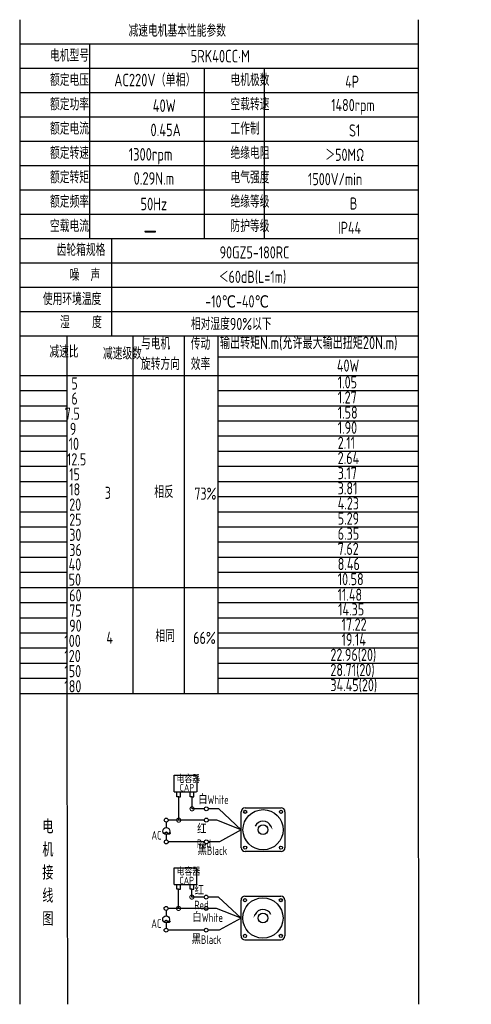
# Model space of a CAD drawing. Header units: inches. Extents: x 837 to 6223, y -2862 to 3098.
# Tile 105 of 139: x 4189 to 4480, y 1168 to 1804. Entities that reach past the tile are written whole.
import ezdxf

# ---------------------------------------------------------------- set-up
doc = ezdxf.new("R2010")
doc.units = ezdxf.units.IN
doc.header["$LTSCALE"] = 10
doc.header["$MEASUREMENT"] = 0
for name, color, linetype in [('1轮廓实线层', 7, 'Continuous'), ('2细线层', 4, 'Continuous'), ('6文字层', 3, 'Continuous'), ('7标注层', 4, 'Continuous')]:
    doc.layers.add(name, color=color, linetype=linetype)
doc.styles.add('PC_TEXTSTYLE', font='isocp.shx', dxfattribs={"width": 0.8, "bigfont": 'HZFS.SHX'})

# ---------------------------------------------------------------- blocks, each defined once
blk = doc.blocks.new('_DotSmall')
at = {"color": 0, "linetype": 'ByBlock', "const_width": 0.5}
blk.add_lwpolyline([(-0.0625, 0, 1), (0.0625, 0, 1)], format="xyb", close=True, dxfattribs=at)

msp = doc.modelspace()

# ---------------------------------------------------------------- linework, layer by layer
at = {"layer": '1轮廓实线层'}
for p, q in [((4189.22652, 1803.68536), (4189.22652, 1636.74479)), ((4189.22652, 1803.68536), (4189.22652, 1630.89946)), ((4446.17335, 1803.68536), (4446.17335, 1356.76006)), ((4189.22652, 1633.17319), (4189.22652, 1328.69889)), ((4189.22652, 1627.20281), (4189.22652, 1312.06753)), ((4189.22652, 1371.87948), (4189.22652, 1168.34795)), ((4189.22652, 1356.76006), (4189.22652, 1168.34795)), ((4446.17335, 1356.76006), (4446.48544, 1168.34796))]:
    msp.add_line(p, q, dxfattribs=at)
at = {"layer": '1轮廓实线层', "color": 4}
for p, q in [((4317.24985, 1586.15319), (4446.17335, 1586.15319)), ((4317.24985, 1574.14208), (4360.16498, 1574.14208))]:
    msp.add_line(p, q, dxfattribs=at)
at = {"layer": '2细线层'}
for p, q in [((4446.17335, 1787.97755), (4189.22652, 1787.97755)), ((4234.23468, 1787.97755), (4234.23468, 1662.31508)), ((4446.17335, 1772.26974), (4189.22652, 1772.26974)), ((4308.21634, 1772.26974), (4308.21634, 1662.31508)), ((4346.96064, 1772.26974), (4346.96064, 1662.31508)), ((4446.17335, 1756.56194), (4189.22652, 1756.56194)), ((4446.17335, 1740.85413), (4189.22652, 1740.85413)), ((4446.17335, 1725.14632), (4189.22652, 1725.14632)), ((4446.17335, 1709.43851), (4189.22652, 1709.43851)), ((4446.17335, 1693.7307), (4189.22652, 1693.7307)), ((4446.17335, 1678.02289), (4189.22652, 1678.02289)), ((4446.17335, 1662.31508), (4189.22652, 1662.31508)), ((4248.51441, 1662.31508), (4248.51441, 1599.48385)), ((4446.17335, 1646.60727), (4189.22652, 1646.60727)), ((4446.17335, 1630.89946), (4189.22652, 1630.89946)), ((4446.17335, 1630.89946), (4189.22652, 1630.89946)), ((4446.17335, 1615.19166), (4189.22652, 1615.19166)), ((4446.17335, 1615.19166), (4189.22652, 1615.19166)), ((4381.70974, 1599.48385), (4189.22652, 1599.48385)), ((4446.17335, 1599.48385), (4189.22652, 1599.48385)), ((4219.75279, 1339.64994), (4219.75279, 1599.48385)), ((4262.41016, 1368.96146), (4262.41016, 1599.48385)), ((4295.58275, 1368.96146), (4295.58275, 1599.48385)), ((4317.24985, 1368.96146), (4317.24985, 1599.48385)), ((4189.22652, 1574.14208), (4446.17335, 1574.14208)), ((4189.22652, 1564.37157), (4219.75279, 1564.37157)), ((4317.24985, 1564.37157), (4446.17335, 1564.37157)), ((4189.22652, 1554.60107), (4219.75279, 1554.60107)), ((4317.24985, 1554.60107), (4446.17335, 1554.60107)), ((4189.22652, 1544.83056), (4219.75279, 1544.83056)), ((4317.24985, 1544.83056), (4446.17335, 1544.83056)), ((4189.22652, 1535.06005), (4219.75279, 1535.06005)), ((4317.24985, 1535.06005), (4446.17335, 1535.06005)), ((4189.22652, 1525.28955), (4219.75279, 1525.28955)), ((4317.24985, 1525.28955), (4446.17335, 1525.28955)), ((4189.22652, 1515.51904), (4219.75279, 1515.51904)), ((4317.24985, 1515.51904), (4446.17335, 1515.51904)), ((4189.22652, 1505.74854), (4219.75279, 1505.74854)), ((4317.24985, 1505.74854), (4446.17335, 1505.74854)), ((4189.22652, 1495.97803), (4219.75279, 1495.97803)), ((4317.24985, 1495.97803), (4446.17335, 1495.97803)), ((4189.22652, 1486.20753), (4219.75279, 1486.20753)), ((4317.24985, 1486.20753), (4446.17335, 1486.20753)), ((4189.22652, 1476.43702), (4219.75279, 1476.43702)), ((4317.24985, 1476.43702), (4446.17335, 1476.43702)), ((4189.22652, 1466.66652), (4219.75279, 1466.66652)), ((4317.24985, 1466.66652), (4446.17335, 1466.66652)), ((4189.22652, 1456.89601), (4219.75279, 1456.89601)), ((4317.24985, 1456.89601), (4446.17335, 1456.89601)), ((4189.22652, 1447.1255), (4219.75279, 1447.1255)), ((4317.24985, 1447.1255), (4446.17335, 1447.1255)), ((4189.22652, 1437.355), (4317.24985, 1437.355)), ((4317.24985, 1437.355), (4446.17335, 1437.355)), ((4189.22652, 1427.58449), (4219.75279, 1427.58449)), ((4317.24985, 1427.58449), (4446.17335, 1427.58449)), ((4189.22652, 1417.81399), (4219.75279, 1417.81399)), ((4317.24985, 1417.81399), (4446.17335, 1417.81399)), ((4189.22652, 1408.04348), (4219.75279, 1408.04348)), ((4317.24985, 1408.04348), (4446.17335, 1408.04348)), ((4189.22652, 1398.27298), (4219.75279, 1398.27298)), ((4317.24985, 1398.27298), (4446.17335, 1398.27298)), ((4189.22652, 1388.50247), (4219.75279, 1388.50247)), ((4317.24985, 1388.50247), (4446.17335, 1388.50247)), ((4189.22652, 1378.73197), (4219.75279, 1378.73197)), ((4317.24985, 1378.73197), (4446.17335, 1378.73197)), ((4189.22652, 1368.96146), (4317.24985, 1368.96146)), ((4317.24985, 1368.96146), (4446.17335, 1368.96146)), ((4220.20371, 1168.34796), (4219.75279, 1339.64994)), ((4288.86622, 1305.44632), (4288.86622, 1316.12522)), ((4288.86622, 1316.12522), (4303.39855, 1316.12522)), ((4303.39855, 1316.12522), (4303.39855, 1305.44632)), ((4288.86622, 1305.44632), (4303.34024, 1305.44632)), ((4290.56987, 1302.2502), (4290.56987, 1305.44632)), ((4292.91714, 1302.2502), (4292.91714, 1305.44632)), ((4299.17571, 1302.25778), (4299.17571, 1305.45389)), ((4301.52298, 1302.25778), (4301.52298, 1305.45389)), ((4291.77742, 1302.2502), (4290.56987, 1302.2502)), ((4291.7435, 1302.2502), (4292.95105, 1302.2502)), ((4291.77742, 1287.1937), (4291.77742, 1302.2502)), ((4300.38326, 1302.25778), (4299.17571, 1302.25778)), ((4300.34935, 1302.25778), (4301.5569, 1302.25778)), ((4300.38326, 1294.49268), (4300.38326, 1302.28899)), ((4308.32982, 1294.49268), (4300.38326, 1294.49268)), ((4317.66049, 1294.49268), (4310.84488, 1294.49268)), ((4332.08948, 1280.994), (4317.66049, 1294.49268)), ((4308.33566, 1287.1937), (4291.77742, 1287.1937)), ((4332.08948, 1280.994), (4318.09745, 1273.13402)), ((4308.32982, 1273.13402), (4285.06134, 1273.13402)), ((4318.09745, 1273.13402), (4310.84488, 1273.13402)), ((4288.7823, 1245.75657), (4288.7823, 1256.43547)), ((4288.7823, 1256.43547), (4303.31463, 1256.43547)), ((4303.31463, 1256.43547), (4303.31463, 1245.75657)), ((4288.7823, 1245.75657), (4303.25632, 1245.75657)), ((4290.48595, 1242.56045), (4290.48595, 1245.75657)), ((4292.83322, 1242.56045), (4292.83322, 1245.75657)), ((4299.09179, 1242.56803), (4299.09179, 1245.76414)), ((4301.43906, 1242.56803), (4301.43906, 1245.76414)), ((4291.6935, 1242.56045), (4290.48595, 1242.56045)), ((4291.65958, 1230.22998), (4291.65958, 1242.56045)), ((4291.65958, 1242.56045), (4292.86713, 1242.56045)), ((4300.29934, 1242.56803), (4299.09179, 1242.56803)), ((4300.26543, 1242.56803), (4301.47298, 1242.56803)), ((4300.26543, 1237.52896), (4300.26543, 1242.56159)), ((4308.21198, 1237.52896), (4300.26543, 1237.52896)), ((4317.54265, 1237.52896), (4310.72704, 1237.52896)), ((4331.97165, 1224.03028), (4317.54265, 1237.52896)), ((4308.21783, 1230.22998), (4291.65958, 1230.22998)), ((4331.97165, 1224.03028), (4317.97962, 1216.1703)), ((4308.21198, 1216.1703), (4284.94351, 1216.1703)), ((4317.97962, 1216.1703), (4310.72704, 1216.1703)), ((4334.48098, 1209.91527), (4357.69234, 1209.91527))]:
    msp.add_line(p, q, dxfattribs=at)
at = {"layer": '2细线层', "color": 4}
for p, q in [((4332.08948, 1269.38832), (4332.08948, 1292.59968)), ((4334.59882, 1295.10901), (4357.81017, 1295.10901)), ((4360.31951, 1292.59968), (4360.31951, 1269.38832)), ((4357.81017, 1266.87899), (4334.59882, 1266.87899)), ((4335.62666, 1266.87899), (4334.59882, 1266.87899)), ((4331.97165, 1212.4246), (4331.97165, 1235.63596)), ((4334.48098, 1238.14529), (4357.69234, 1238.14529)), ((4360.20167, 1235.63596), (4360.20167, 1212.4246))]:
    msp.add_line(p, q, dxfattribs=at)
at = {"layer": '2细线层'}
for points in [[(4351.23837, 1283.34133, 0, 0, 0), (4351.23837, 1283.34133, 0.941, 0, 0), (4352.36492, 1280.92544, 0, 0, 0)], [(4341.05279, 1226.37761, 0, 0, 0), (4341.05279, 1226.37761, 0.941, 0, 0), (4339.92624, 1223.96172, 0, 0, 0)]]:
    msp.add_lwpolyline(points, format="xyseb", dxfattribs=at)
for centre in [(4309.58735, 1294.49268), (4283.74891, 1287.1937), (4309.59319, 1287.1937), (4283.76965, 1273.13402), (4309.58735, 1273.13402), (4309.46951, 1237.52896), (4283.63108, 1230.22998), (4309.47536, 1230.22998), (4283.65182, 1216.1703), (4309.46951, 1216.1703)]:
    msp.add_circle(centre, 1.25753, dxfattribs=at)
at = {"layer": '2细线层', "color": 4}
for centre, radius in [((4346.20449, 1280.994), 12.99077), ((4334.6711, 1292.52739), 1.01942), ((4357.73789, 1292.52739), 1.01942), ((4346.20449, 1280.994), 3.13667), ((4334.6711, 1269.46061), 1.01942), ((4357.73789, 1269.46061), 1.01942), ((4346.08666, 1224.03028), 12.99077), ((4334.55327, 1235.56367), 1.01942), ((4357.62005, 1235.56367), 1.01942), ((4346.08666, 1224.03028), 3.13667), ((4334.55327, 1212.49689), 1.01942), ((4357.62005, 1212.49689), 1.01942)]:
    msp.add_circle(centre, radius, dxfattribs=at)
for centre, start, end in [((4334.59882, 1292.59968), 90, 180), ((4357.81017, 1292.59968), 0, 90), ((4334.59882, 1269.38832), 180, 270), ((4357.81017, 1269.38832), 270, 0), ((4334.48098, 1235.63596), 90, 180), ((4357.69234, 1235.63596), 0, 90), ((4334.48098, 1212.4246), 180, 270), ((4357.69234, 1212.4246), 270, 0)]:
    msp.add_arc(centre, 2.50934, start, end, dxfattribs=at)
at = {"layer": '2细线层'}
for centre in [(4346.20449, 1280.994), (4346.08666, 1224.03028)]:
    msp.add_arc(centre, 5.55426, 25, 156.22351377, dxfattribs=at)
at = {"layer": '7标注层'}
for p, q in [((4283.76239, 1285.93624), (4283.76463, 1282.37619)), ((4291.77742, 1287.1937), (4285.00644, 1287.1937)), ((4316.36925, 1287.1937), (4310.85072, 1287.1937)), ((4332.08948, 1280.994), (4316.36925, 1287.1937)), ((4283.76741, 1277.9516), (4283.76965, 1274.39155)), ((4283.64455, 1228.97252), (4283.64679, 1225.41247)), ((4291.65958, 1230.22998), (4284.88861, 1230.22998)), ((4316.25142, 1230.22998), (4310.73289, 1230.22998)), ((4331.97165, 1224.03028), (4316.25142, 1230.22998)), ((4283.64958, 1220.98788), (4283.65182, 1217.42783))]:
    msp.add_line(p, q, dxfattribs=at)
for centre in [(4283.76602, 1280.1639), (4283.64819, 1223.20018)]:
    msp.add_circle(centre, 2.21229, dxfattribs=at)

# ---------------------------------------------------------------- block references
at = {"layer": '2细线层'}
for p, xscale, yscale, zscale, rotation in [((4300.38326, 1294.49268), 5.299573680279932, 5.299573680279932, 5.299573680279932, 0.05529606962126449), ((4291.77742, 1287.1937), 5.299573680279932, 5.299573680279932, 5.299573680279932, 0.05529606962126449), ((4300.26543, 1237.52896), 5.299573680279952, 5.299573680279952, 5.299573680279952, 0.05529606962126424), ((4291.65958, 1230.22998), 5.299573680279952, 5.299573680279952, 5.299573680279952, 0.05529606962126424)]:
    msp.add_blockref('_DotSmall', p, dxfattribs=dict(at, xscale=xscale, yscale=yscale, zscale=zscale, rotation=rotation))

# ---------------------------------------------------------------- texts
at = {"layer": '6文字层', "style": 'PC_TEXTSTYLE'}
for s, insert, char_height, width, attachment_point in [('{\\C3;减速电机基本性能参数}', (4259.41846, 1800.51442), 7.8539044, 91.6376662, 1), ('{\\C3;         电机型号 }', (4176.46162, 1784.46558), 7.8539044, 91.6376662, 1), ('\\pi25.593;{\\C3;      5RK40CC·M}', (4251.67743, 1784.21797), 8.100556, 112.3650494, 1), ('{\\C3;         额定电压}', (4176.46162, 1768.75777), 7.8539044, 91.6376662, 1), ('{\\C3;       AC220V（单相）}', (4224.30651, 1768.792), 8.100556, 94.5155433, 1), ('{\\C3;         电机极数}', (4292.83866, 1768.75777), 7.8539044, 91.6376662, 1), ('{\\C3;         4P}', (4366.85771, 1767.55218), 7.8539044, 91.6376662, 1), ('{\\C3;         额定功率}', (4176.46162, 1753.04996), 7.8539044, 91.6376662, 1), ('{\\C3;         空载转速}', (4292.83866, 1753.04996), 7.8539044, 91.6376662, 1), ('{\\C3;              40W}', (4223.17198, 1752.27051), 8.100556, 94.5155433, 1), ('{\\C3;          1480rpm}', (4354.1886, 1752.52632), 7.8539044, 91.6376662, 1), ('{\\C3;         额定电流}', (4176.46162, 1737.34215), 7.8539044, 91.6376662, 1), ('{\\C3;              0.45A}', (4221.69555, 1736.59619), 8.100556, 94.5155433, 1), ('{\\C3;         工作制}', (4292.83866, 1737.34215), 7.8539044, 91.6376662, 1), ('{\\C3;           S1}', (4362.12449, 1736.13656), 7.8539044, 91.6376662, 1), ('{\\C3;         额定转速}', (4176.46162, 1721.63435), 7.8539044, 91.6376662, 1), ('{\\C3;         绝缘电阻}', (4292.83866, 1721.63435), 7.8539044, 91.6376662, 1), ('{\\C3;       1300rpm}', (4233.56143, 1720.85381), 8.100556, 94.5155433, 1), ('{\\C3;       ＞50MΩ}', (4361.23701, 1720.42875), 7.8539044, 91.6376662, 1), ('{\\C3;         额定转矩}', (4176.46162, 1705.92654), 7.8539044, 91.6376662, 1), ('{\\C3;       0.29N.m}', (4236.75623, 1705.30792), 8.100556, 94.5155433, 1), ('{\\C3;         电气强度}', (4292.83866, 1705.92654), 7.8539044, 91.6376662, 1), ('{\\C3;  1500V/min}', (4367.98457, 1704.72095), 7.8539044, 91.6376662, 1), ('{\\C3;         额定频率}', (4176.46162, 1690.21873), 7.8539044, 91.6376662, 1), ('{\\C3;         绝缘等级}', (4292.83866, 1690.21873), 7.8539044, 91.6376662, 1), ('{\\C3;        50Hz}', (4237.48562, 1688.80808), 8.100556, 94.5155433, 1), ('{\\C3;          B}', (4366.26605, 1689.01314), 7.8539044, 91.6376662, 1), ('{\\C3;         空载电流}', (4176.46162, 1674.51092), 7.8539044, 91.6376662, 1), ('{\\C3;         防护等级}', (4292.83866, 1674.51092), 7.8539044, 91.6376662, 1), ('{\\C3;         IP44}', (4362.12449, 1673.30533), 7.8539044, 91.6376662, 1), ('{\\C3;        \\H1.6708x;—}', (4240.2421, 1674.86439), 7.8539044, 91.6376662, 1), ('{\\C3;              齿轮箱规格}', (4162.76573, 1659.08378), 7.8539044, 91.6376662, 1), ('{\\C3;             90GZ5-180RC}', (4271.50289, 1657.4436), 7.8539044, 91.6376662, 1), ('{\\C3;              噪  声}', (4171.14379, 1642.88811), 7.8539044, 91.6376662, 1), ('{\\C3;              ＜60dB(L=1m)}', (4267.36989, 1641.68769), 7.8539044, 91.6376662, 1), ('{\\C3;       使用环境温度}', (4179.03837, 1627.38749), 7.8539044, 91.6376662, 1), ('{\\C3;       -10℃-40℃}', (4283.72309, 1625.826), 7.8539044, 91.6376662, 1), ('{\\C3;           湿    度}', (4175.73535, 1612.42767), 7.8539044, 91.6376662, 1), ('{\\C3;      相对湿度90%以下}', (4278.1024, 1611.30902), 7.8539044, 91.6376662, 1), ('{\\C3;与电机\\P旋转方向}', (4267.44671, 1598.62959), 7.853904, 91.6376662, 1), ('{\\C3;传动\\P效率}', (4299.59295, 1598.5473), 7.853904, 91.6376662, 1), ('{\\C3;输出转矩N.m(允许最大输出扭矩20N.m)}', (4318.3905, 1599.19773), 8.100556, 140.9134884, 1), ('{\\C3;              减速比}', (4158.09347, 1593.38333), 7.8539044, 91.6376662, 1), ('{\\C3;              减速级数}', (4192.62145, 1592.24415), 7.8539044, 91.6376662, 1), ('{\\C3;                40W}', (4336.34727, 1584.43309), 7.8539044, 91.6376662, 1), ('{\\C3;                   5}', (4154.28886, 1572.90778), 7.8539044, 91.6376662, 1), ('{\\C3;                1.05}', (4336.85886, 1573.64477), 7.8539044, 91.6376662, 1), ('{\\C3;                   6}', (4154.28886, 1563.13728), 7.8539044, 91.6376662, 1), ('{\\C3;                1.27}', (4336.85886, 1563.87426), 7.8539044, 91.6376662, 1), ('{\\C3;                  7.5}', (4153.59967, 1553.36677), 7.8539044, 91.6376662, 1), ('{\\C3;                1.58}', (4336.85886, 1554.10376), 7.8539044, 91.6376662, 1), ('{\\C3;                1.90}', (4336.85886, 1544.33325), 7.8539044, 91.6376662, 1), ('{\\C3;                  9}', (4156.90853, 1543.59627), 7.8539044, 91.6376662, 1), ('{\\C3;                   10}', (4152.54132, 1533.944), 7.8539044, 91.6376662, 1), ('{\\C3;                2.11}', (4336.85886, 1534.56275), 7.8539044, 91.6376662, 1), ('{\\C3;                2.64}', (4336.85886, 1524.79224), 7.8539044, 91.6376662, 1), ('{\\C3;                   12.5}', (4151.44849, 1523.93352), 7.8539044, 91.6376662, 1), ('{\\C3;                   15}', (4152.91051, 1514.28475), 7.8539044, 91.6376662, 1), ('{\\C3;                3.17}', (4336.85886, 1515.02174), 7.8539044, 91.6376662, 1), ('{\\C3;                   18}', (4152.91051, 1504.51425), 7.8539044, 91.6376662, 1), ('{\\C3;     3}', (4226.14813, 1502.32588), 7.8539044, 91.6376662, 1), ('{\\C3;     相反}', (4258.04478, 1502.883), 7.8539044, 91.6376662, 1), ('{\\C3;  73%}', (4294.65013, 1501.78771), 7.8539044, 91.6376662, 1), ('{\\C3;                3.81}', (4336.85886, 1505.25123), 7.8539044, 91.6376662, 1), ('{\\C3;                   20}', (4152.91051, 1494.74374), 7.8539044, 91.6376662, 1), ('{\\C3;                4.23}', (4336.85886, 1495.48073), 7.8539044, 91.6376662, 1), ('{\\C3;                   25}', (4152.91051, 1484.97323), 7.8539044, 91.6376662, 1), ('{\\C3;                5.29}', (4336.85886, 1485.71022), 7.8539044, 91.6376662, 1), ('{\\C3;                   30}', (4152.91051, 1475.20273), 7.8539044, 91.6376662, 1), ('{\\C3;                6.35}', (4336.85886, 1475.93971), 7.8539044, 91.6376662, 1), ('{\\C3;                   36}', (4152.91051, 1465.43222), 7.8539044, 91.6376662, 1), ('{\\C3;                7.62}', (4336.85886, 1466.16921), 7.8539044, 91.6376662, 1), ('{\\C3;                   40}', (4152.5511, 1456.09715), 7.8539044, 91.6376662, 1), ('{\\C3;                8.46}', (4336.85886, 1456.3987), 7.8539044, 91.6376662, 1), ('{\\C3;                   50}', (4152.5511, 1446.32664), 7.8539044, 91.6376662, 1), ('{\\C3;                10.58}', (4336.85886, 1446.6282), 7.8539044, 91.6376662, 1), ('{\\C3;                   60}', (4152.91051, 1436.12071), 7.8539044, 91.6376662, 1), ('{\\C3;                11.48}', (4336.76951, 1436.55699), 7.8539044, 91.6376662, 1), ('{\\C3;                   75}', (4152.91051, 1426.3502), 7.8539044, 91.6376662, 1), ('{\\C3;                 14.35}', (4333.51024, 1427.08719), 7.8539044, 91.6376662, 1), ('{\\C3;                  17.22}', (4332.14645, 1417.31668), 7.8539044, 91.6376662, 1), ('{\\C3;                   90}', (4152.91051, 1416.5797), 7.8539044, 91.6376662, 1), ('{\\C3;     相同}', (4258.75647, 1409.93235), 7.8539044, 91.6376662, 1), ('{\\C3;                  100}', (4153.39534, 1406.80919), 7.8539044, 91.6376662, 1), ('{\\C3;     4}', (4227.18197, 1408.88175), 7.8539044, 91.6376662, 1), ('{\\C3;   66%}', (4290.36027, 1408.71375), 7.8539044, 91.6376662, 1), ('{\\C3;                  19.14}', (4332.14645, 1407.54617), 7.8539044, 91.6376662, 1), ('{\\C3;                22.96(20)}', (4332.14431, 1397.77567), 7.8539044, 91.6376662, 1), ('{\\C3;                  120}', (4153.39534, 1397.03868), 7.8539044, 91.6376662, 1), ('{\\C3;                  150}', (4153.39534, 1387.26818), 7.8539044, 91.6376662, 1), ('{\\C3;                28.71(20)}', (4332.14431, 1388.00516), 7.8539044, 91.6376662, 1), ('{\\C3;                34.45(20)}', (4332.14431, 1378.23466), 7.8539044, 91.6376662, 1), ('{\\C3;                  180}', (4153.39534, 1377.49767), 7.8539044, 91.6376662, 1), ('\\pi0.61362;电容器', (4289.7506, 1315.90428), 4.7060261, 25.3033154, 1), ('\\pi3.1962;CAP', (4289.2235, 1310.50498), 4.7060261, 14.4740203, 1), ('白White', (4304.33307, 1303.1585), 5.590759, 19.2640921, 1), ('{\\C3;     电\\P     机\\P     接\\P     线\\P     图}', (4197.19909, 1287.48895), 8.9248914, 175.8223704, 2), ('\\pi0.16814;红Red', (4303.4741, 1284.04754), 5.590759, 14.2985603, 1), ('\\pi0.11496;~', (4281.76789, 1284.17997), 11.3057572, 3.8477626, 1), ('\\pi2.1218;AC', (4272.10742, 1280.20454), 5.590759, 10.0579945, 1), ('黑Black', (4303.93322, 1270.29787), 5.590759, 20.0394661, 1), ('\\pi0.61362;电容器', (4289.80657, 1256.18933), 4.7060261, 21.7768116, 1), ('\\pi0.16814;红Red', (4301.8906, 1244.54883), 5.590759, 14.2985603, 1), ('\\pi3.1962;CAP', (4289.06193, 1250.60701), 4.7060261, 14.4740203, 1), ('白White', (4300.59662, 1227.09162), 5.590759, 21.6531437, 1), ('\\pi0.11496;~', (4281.65006, 1227.21625), 11.3057572, 3.8477626, 1), ('\\pi2.1218;AC', (4271.98958, 1223.24082), 5.590759, 10.0579945, 1), ('黑Black', (4300.11569, 1212.90682), 5.590759, 20.9993997, 1)]:
    msp.add_mtext(s, dxfattribs=dict(at, insert=insert, char_height=char_height, width=width, attachment_point=attachment_point))

doc.saveas('drawing.dxf')
